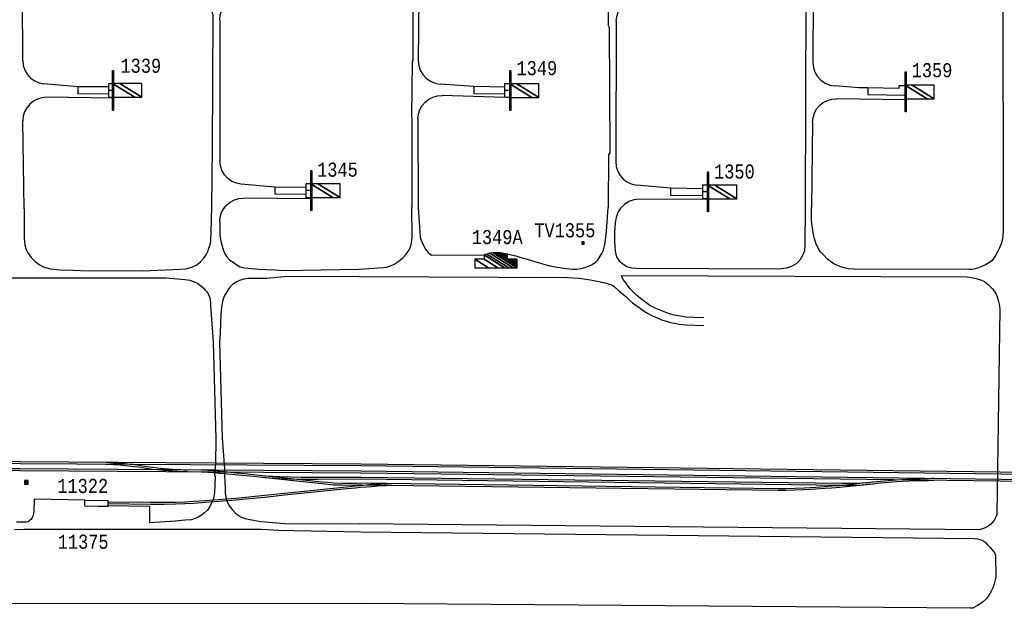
# Model space of a CAD drawing. Extents: x -0.5 to 41.9, y -0.5 to 29.8.
# Tile 72 of 128: x 6.9 to 8, y 7.1 to 7.8. Entities that reach past the tile are written whole.
import ezdxf
from ezdxf.enums import TextEntityAlignment as Align

# ---------------------------------------------------------------- set-up
doc = ezdxf.new("R2010")
doc.units = 0
doc.header["$MEASUREMENT"] = 0
for name, color, linetype in [('11', 2, 'CONTINUOUS'), ('21', 5, 'CONTINUOUS'), ('23', 1, 'CONTINUOUS'), ('41', 4, 'CONTINUOUS')]:
    doc.layers.add(name, color=color, linetype=linetype)
doc.styles.add('MONOTXT', font='MONOTXT', dxfattribs={"height": 0.2})

msp = doc.modelspace()

# ---------------------------------------------------------------- linework, layer by layer
at = {"layer": '11'}
for p, q in [((7.8024, 8.1521), (7.801, 7.5904)), ((8.0361, 8.1518), (8.0372, 7.5905)), ((6.8673, 7.7652), (6.8668, 7.9338)), ((7.3403, 7.9362), (7.3393, 7.7653)), ((7.8111, 7.9319), (7.8101, 7.763)), ((7.1024, 7.8138), (7.1024, 7.6456)), ((7.5754, 7.8121), (7.5748, 7.6446)), ((6.9333, 7.7338), (6.8927, 7.7374)), ((7.4057, 7.734), (7.3652, 7.7371)), ((6.9746, 7.7204), (6.8959, 7.7213)), ((7.4427, 7.7212), (7.3676, 7.7235)), ((7.9201, 7.7182), (7.8382, 7.7196)), ((7.3388, 7.6956), (7.3392, 7.59)), ((6.8689, 7.5885), (6.8674, 7.6932)), ((7.8097, 7.6917), (7.8085, 7.5898)), ((7.1682, 7.614), (7.128, 7.6176)), ((7.6401, 7.6128), (7.6001, 7.6165)), ((7.2112, 7.6004), (7.1307, 7.6011)), ((7.6845, 7.5994), (7.6026, 7.5997)), ((7.801, 7.5904), (7.8006, 7.5447)), ((7.5994, 7.5175), (7.7725, 7.5169)), ((6.4507, 7.1191), (7.2705, 7.1179))]:
    msp.add_line(p, q, dxfattribs=at)
for points in [[(7.3329, 8.1529), (7.3337, 8.0031), (7.3327, 8.002), (7.3323, 7.9219), (7.333, 7.9201), (7.3329, 7.765), (7.3319, 7.7638), (7.3311, 7.6985), (7.3315, 7.6966), (7.3315, 7.59)], [(7.0929, 7.591), (7.0937, 7.6607), (7.0937, 7.6607), (7.0946, 7.8191), (7.0937, 7.8206), (7.0932, 7.8873), (7.0945, 7.8892), (7.0944, 8.0562), (7.0934, 8.0579), (7.0928, 8.1207), (7.094, 8.1226), (7.094, 8.1521)], [(7.5697, 8.1521), (7.5695, 8.116), (7.5685, 8.1144), (7.5678, 8.0535), (7.5688, 8.0518), (7.568, 7.896), (7.5666, 7.8928), (7.5658, 7.8067), (7.5669, 7.8045), (7.5676, 7.655), (7.566, 7.6526), (7.5657, 7.5901)], [(7.1024, 7.8138), (7.103, 7.8193), (7.1046, 7.8246), (7.1072, 7.8295), (7.1108, 7.8337), (7.1151, 7.8372), (7.12, 7.8398), (7.1253, 7.8414), (7.1308, 7.8418)], [(7.5754, 7.8121), (7.576, 7.8176), (7.5776, 7.8229), (7.5802, 7.8277), (7.5837, 7.832), (7.588, 7.8354), (7.5928, 7.838), (7.5981, 7.8396), (7.6036, 7.8401)], [(6.8673, 7.7652), (6.8679, 7.7594), (6.8698, 7.7538), (6.8728, 7.7487), (6.8767, 7.7443), (6.8816, 7.7409), (6.887, 7.7385), (6.8927, 7.7374)], [(7.3393, 7.7653), (7.3399, 7.7593), (7.3417, 7.7536), (7.3448, 7.7484), (7.3488, 7.744), (7.3538, 7.7405), (7.3593, 7.7382), (7.3652, 7.7371)], [(7.8101, 7.763), (7.8107, 7.757), (7.8125, 7.7513), (7.8156, 7.7461), (7.8197, 7.7417), (7.8246, 7.7383), (7.8301, 7.7359), (7.8361, 7.7348)], [(6.9701, 7.7336), (6.9332, 7.7339), (6.9331, 7.7256), (6.9701, 7.7257)], [(7.4427, 7.7335), (7.4057, 7.7341), (7.4055, 7.726), (7.4425, 7.7255)], [(7.8756, 7.7324), (7.8649, 7.7327), (7.8361, 7.7348)], [(7.9201, 7.7348), (7.9126, 7.7348), (7.9126, 7.7318), (7.8756, 7.7324), (7.8756, 7.7246), (7.9202, 7.7239)], [(6.8959, 7.7213), (6.8903, 7.7208), (6.885, 7.7192), (6.8801, 7.7167), (6.8758, 7.7132), (6.8722, 7.7089), (6.8696, 7.7041), (6.8679, 7.6988), (6.8674, 7.6932)], [(7.3388, 7.6956), (7.3394, 7.7012), (7.341, 7.7065), (7.3438, 7.7114), (7.3474, 7.7156), (7.3517, 7.7191), (7.3567, 7.7216), (7.3621, 7.7231), (7.3676, 7.7235)], [(7.8097, 7.6917), (7.8102, 7.6972), (7.8119, 7.7025), (7.8145, 7.7074), (7.8181, 7.7116), (7.8224, 7.7151), (7.8274, 7.7176), (7.8327, 7.7192), (7.8382, 7.7196)], [(7.128, 7.6176), (7.1222, 7.6188), (7.1168, 7.6211), (7.1119, 7.6246), (7.1079, 7.6289), (7.1049, 7.6341), (7.1031, 7.6397), (7.1024, 7.6456)], [(7.5748, 7.6446), (7.5754, 7.6387), (7.5772, 7.633), (7.5802, 7.6279), (7.5841, 7.6235), (7.589, 7.6201), (7.5944, 7.6177), (7.6001, 7.6165)], [(7.2056, 7.6139), (7.1682, 7.614), (7.1682, 7.6062), (7.2056, 7.6059)], [(7.6789, 7.6121), (7.6401, 7.6128), (7.6401, 7.6045), (7.6789, 7.6044)], [(7.1024, 7.5731), (7.103, 7.5786), (7.1046, 7.5839), (7.1072, 7.5887), (7.1107, 7.593), (7.115, 7.5965), (7.1199, 7.5991), (7.1252, 7.6007), (7.1307, 7.6011)], [(6.8689, 7.5885), (6.869, 7.5531), (6.8697, 7.5452), (6.8716, 7.5398), (6.8735, 7.5359), (6.8775, 7.5304), (6.882, 7.5254), (6.8852, 7.5231), (6.888, 7.5212), (6.8904, 7.52), (6.893, 7.5188), (6.9001, 7.5168), (6.9121, 7.5155), (6.9271, 7.5153), (6.9362, 7.515), (7.0109, 7.5145), (7.0552, 7.5164), (7.0625, 7.517), (7.0664, 7.5179), (7.07, 7.5192), (7.0749, 7.5217), (7.0796, 7.5251), (7.0832, 7.5293), (7.0862, 7.5337), (7.0883, 7.5374), (7.0895, 7.5414), (7.0908, 7.5456), (7.0917, 7.5494), (7.0927, 7.5739), (7.0929, 7.591)], [(7.2687, 7.5164), (7.2976, 7.5183), (7.3012, 7.5189), (7.3063, 7.5204), (7.3106, 7.5225), (7.3151, 7.5254), (7.318, 7.5275), (7.3214, 7.5305), (7.3246, 7.534), (7.3271, 7.5375), (7.3294, 7.5419), (7.3306, 7.5459), (7.3317, 7.5504), (7.3318, 7.5544), (7.3315, 7.59)], [(7.3392, 7.59), (7.3414, 7.5549), (7.3427, 7.5511), (7.3449, 7.5454), (7.348, 7.5404), (7.351, 7.5363), (7.3551, 7.5333), (7.4177, 7.5335)], [(7.4459, 7.5343), (7.4499, 7.5337), (7.4555, 7.5324), (7.4603, 7.5309), (7.4645, 7.5297), (7.469, 7.5283), (7.473, 7.5271), (7.4778, 7.5257), (7.4809, 7.5247), (7.4852, 7.5236), (7.4901, 7.5221), (7.4945, 7.5208), (7.4986, 7.5199), (7.505, 7.5189), (7.513, 7.5177), (7.5197, 7.5169), (7.5233, 7.5166), (7.5283, 7.5166), (7.5335, 7.5173), (7.5381, 7.5185), (7.5425, 7.5201), (7.5467, 7.5222), (7.5507, 7.5247), (7.5537, 7.528), (7.5563, 7.5319), (7.5583, 7.535), (7.5602, 7.539), (7.5611, 7.5425), (7.562, 7.5459), (7.5622, 7.5478), (7.5637, 7.5613), (7.5657, 7.5901)], [(7.6026, 7.5997), (7.5964, 7.599), (7.5905, 7.597), (7.5851, 7.5937), (7.5807, 7.5892), (7.5773, 7.5839), (7.5753, 7.578), (7.574, 7.5715)], [(8.0372, 7.5905), (8.0369, 7.5623), (8.0366, 7.5559), (8.0359, 7.551), (8.0349, 7.5474), (8.0327, 7.5419), (8.0302, 7.537), (8.0278, 7.5329), (8.0256, 7.5291), (8.0239, 7.5268), (8.0206, 7.5244), (8.0158, 7.5218), (8.0105, 7.5191), (8.0063, 7.5177), (8.0035, 7.5169), (8, 7.5161), (7.9964, 7.5161), (7.8593, 7.5163), (7.8521, 7.5169), (7.8463, 7.5184), (7.8422, 7.5198), (7.8351, 7.523), (7.8309, 7.5256), (7.8269, 7.5289), (7.8233, 7.5326), (7.8191, 7.5373), (7.8162, 7.5415), (7.8135, 7.5476), (7.8121, 7.5525), (7.8108, 7.5574), (7.8097, 7.5652), (7.8089, 7.5708), (7.8085, 7.5761), (7.8085, 7.5898)], [(7.1024, 7.5731), (7.1025, 7.5565), (7.1038, 7.5499), (7.106, 7.541), (7.108, 7.5357), (7.1103, 7.5316), (7.1143, 7.5272), (7.1183, 7.5247), (7.1228, 7.5217), (7.1268, 7.5193), (7.13, 7.5185), (7.132, 7.518), (7.1492, 7.5166), (7.1681, 7.5158), (7.179, 7.5147), (7.2687, 7.5164)], [(7.574, 7.5715), (7.5735, 7.5603), (7.5732, 7.5494), (7.5737, 7.5442), (7.5743, 7.5381), (7.575, 7.5338), (7.5762, 7.5304), (7.5788, 7.5265), (7.5831, 7.5227), (7.5881, 7.5198), (7.5937, 7.5181), (7.5994, 7.5175)], [(7.8006, 7.5447), (7.7999, 7.5385), (7.7978, 7.5326), (7.7944, 7.5273), (7.7899, 7.5229), (7.7846, 7.5196), (7.7787, 7.5176), (7.7725, 7.5169)], [(6.6896, 7.5063), (7.0382, 7.506), (7.0476, 7.5055), (7.0606, 7.5042), (7.0669, 7.5033), (7.0712, 7.5016), (7.0761, 7.4992), (7.0796, 7.4969), (7.0825, 7.4942), (7.0849, 7.4916), (7.0869, 7.4893), (7.0886, 7.487), (7.0898, 7.4844), (7.0904, 7.4821), (7.0909, 7.4796), (7.0914, 7.4766), (7.0915, 7.4733), (7.0945, 7.4299), (7.0979, 7.3142), (7.0973, 7.2848), (7.0965, 7.2759), (7.0962, 7.2717), (7.0968, 7.2691), (7.0966, 7.2594), (7.0961, 7.2504), (7.0954, 7.2453), (7.0945, 7.2418), (7.0927, 7.2381), (7.0907, 7.2335), (7.0877, 7.2293), (7.0843, 7.2259), (7.0808, 7.2233), (7.0766, 7.2208), (7.0731, 7.2191), (7.0686, 7.2177), (7.0611, 7.2171), (7.0496, 7.2162), (7.0189, 7.2143), (7.0189, 7.2337), (6.9687, 7.2344)], [(7.269, 7.5076), (7.1791, 7.5073), (7.1584, 7.5055), (7.1457, 7.5054), (7.136, 7.5052), (7.1311, 7.5046), (7.1258, 7.5031), (7.1219, 7.5009), (7.1178, 7.4981), (7.1146, 7.495), (7.1108, 7.4896), (7.1077, 7.4842), (7.1057, 7.4785), (7.1046, 7.4707), (7.1037, 7.4631), (7.1031, 7.4516), (7.1027, 7.4403), (7.1019, 7.43), (7.1053, 7.3149), (7.1081, 7.2785), (7.1079, 7.271), (7.1087, 7.2549), (7.1089, 7.25), (7.1096, 7.2448), (7.1109, 7.2407), (7.112, 7.2377), (7.1142, 7.234), (7.1172, 7.23), (7.1209, 7.2261), (7.1249, 7.2227), (7.1284, 7.2208), (7.1328, 7.2193), (7.1386, 7.218), (7.1427, 7.2171), (7.1469, 7.2163), (7.1516, 7.2158), (7.1567, 7.2153), (7.1656, 7.2145), (7.1794, 7.2135), (7.2689, 7.213)], [(7.6801, 7.4586), (7.668, 7.4589), (7.659, 7.4594), (7.6519, 7.4604), (7.6451, 7.4617), (7.6391, 7.4631), (7.6307, 7.4662), (7.6225, 7.4695), (7.6154, 7.4733), (7.6092, 7.4778), (7.6045, 7.4815), (7.5994, 7.4856), (7.5956, 7.4894), (7.5919, 7.493), (7.5888, 7.4973), (7.584, 7.5039), (7.5822, 7.5073), (7.5817, 7.5089), (7.9941, 7.5072), (7.9988, 7.5066), (8.0034, 7.5056), (8.0076, 7.5046), (8.011, 7.5035), (8.0146, 7.5018), (8.0167, 7.5003), (8.0193, 7.4982), (8.0217, 7.4959), (8.0243, 7.4931), (8.0265, 7.4902), (8.0285, 7.4866), (8.0298, 7.4836), (8.0309, 7.4796), (8.0323, 7.4748), (8.0329, 7.4687), (8.0293, 7.2239), (8.0287, 7.222), (8.0277, 7.2198), (8.0266, 7.2177), (8.0249, 7.2153), (8.0224, 7.2125), (8.0192, 7.21), (8.0157, 7.2082), (8.0125, 7.2069), (8.0085, 7.2059), (7.2689, 7.213)], [(7.269, 7.5076), (7.5174, 7.5066), (7.531, 7.5059), (7.5396, 7.5046), (7.5467, 7.5032), (7.5528, 7.502), (7.5581, 7.5009), (7.5622, 7.5), (7.5658, 7.4991), (7.5686, 7.4981), (7.5709, 7.4972), (7.5731, 7.4956), (7.5778, 7.4916), (7.5825, 7.4874), (7.5869, 7.4837), (7.5907, 7.48), (7.5949, 7.4765), (7.6011, 7.4719), (7.6077, 7.4671), (7.6127, 7.464), (7.6186, 7.4608), (7.6233, 7.4588), (7.6296, 7.4562), (7.6355, 7.4543), (7.6403, 7.453), (7.6446, 7.4521), (7.6505, 7.451), (7.6581, 7.45), (7.6801, 7.4493)], [(6.9415, 7.241), (6.8811, 7.2422), (6.8807, 7.2276), (6.8797, 7.2234), (6.8785, 7.22), (6.8769, 7.218), (6.8751, 7.2164), (6.8738, 7.2155), (6.8716, 7.215), (6.8599, 7.2149)], [(6.9415, 7.241), (6.9688, 7.2407), (6.9687, 7.2336), (6.9577, 7.2337), (6.9414, 7.2341), (6.9415, 7.241)], [(6.8574, 7.2063), (6.8686, 7.2064), (7.1464, 7.2066), (7.1516, 7.2064), (7.1597, 7.206), (7.1729, 7.2054), (7.191, 7.2051), (7.2704, 7.2033)], [(7.2704, 7.2033), (8.003, 7.1955), (8.0064, 7.1949), (8.0092, 7.1941), (8.0116, 7.1933), (8.0141, 7.1921), (8.0158, 7.1907), (8.0188, 7.1875), (8.0212, 7.185), (8.0235, 7.1823), (8.0256, 7.1798), (8.0267, 7.1783), (8.0277, 7.1765), (8.028, 7.1752), (8.0282, 7.1493), (8.0263, 7.1416), (8.0247, 7.1367), (8.0229, 7.1326), (8.0201, 7.1279), (8.0172, 7.1239), (8.0136, 7.1204), (8.0103, 7.1178), (8.0066, 7.1156), (8.0036, 7.1139), (8.0008, 7.1126), (7.9979, 7.1123), (7.2705, 7.1179)]]:
    msp.add_lwpolyline(points, dxfattribs=at)
at = {"layer": '21'}
for points in [[(6.9746, 7.7057), (6.9746, 7.7534), (6.9757, 7.7534), (6.9757, 7.7057), (6.9746, 7.7057)], [(7.4484, 7.7054), (7.4484, 7.7532), (7.4495, 7.7532), (7.4495, 7.7054), (7.4484, 7.7054)], [(7.9201, 7.7039), (7.9201, 7.7517), (7.9212, 7.7517), (7.9212, 7.7039), (7.9201, 7.7039)], [(6.9756, 7.7295), (6.97, 7.7295), (6.97, 7.7379), (6.9756, 7.7379)], [(6.9756, 7.7211), (6.97, 7.7211), (6.97, 7.7295)], [(7.4483, 7.7294), (7.4427, 7.7294), (7.4427, 7.7378), (7.4483, 7.7378)], [(7.4483, 7.721), (7.4427, 7.721), (7.4427, 7.7294)], [(7.2112, 7.5862), (7.2112, 7.6339), (7.2123, 7.6339), (7.2123, 7.5862), (7.2112, 7.5862)], [(7.6845, 7.5847), (7.6845, 7.6324), (7.6856, 7.6324), (7.6856, 7.5847), (7.6845, 7.5847)], [(7.2112, 7.6101), (7.2056, 7.6101), (7.2056, 7.6185), (7.2112, 7.6185)], [(7.6845, 7.6085), (7.6789, 7.6085), (7.6789, 7.617), (7.6845, 7.617)], [(7.2112, 7.6016), (7.2056, 7.6016), (7.2056, 7.6101)], [(7.6845, 7.6001), (7.6789, 7.6001), (7.6789, 7.6085)]]:
    msp.add_lwpolyline(points, dxfattribs=at)
at = {"layer": '41'}
for p, q in [((7.2708, 7.2845), (8.1132, 7.2737)), ((8.1138, 7.2627), (7.2707, 7.2733)), ((8.1132, 7.2711), (7.2708, 7.2819)), ((7.2708, 7.2759), (8.1138, 7.2653))]:
    msp.add_line(p, q, dxfattribs=at)
for points in [[(6.8514, 7.2876), (6.8643, 7.2873), (7.2708, 7.2845)], [(7.2708, 7.2819), (6.8643, 7.2846), (6.8514, 7.285)], [(7.0637, 7.2747), (7.059, 7.2747), (7.0557, 7.2749), (7.0515, 7.2751), (7.0455, 7.2755), (7.0412, 7.2759), (7.0355, 7.2764), (7.0284, 7.2771), (7.022, 7.2778), (7.0148, 7.2788), (7.0078, 7.28), (7.0012, 7.281), (6.9894, 7.2821), (6.984, 7.2827), (6.9757, 7.2834), (6.9706, 7.2836), (6.9666, 7.2838)], [(6.9667, 7.2864), (6.9708, 7.2862), (6.9754, 7.2858), (6.9797, 7.2855), (6.984, 7.2852), (6.9896, 7.2848), (6.9951, 7.2842), (7.0015, 7.2836), (7.0082, 7.2826), (7.0153, 7.2814), (7.0224, 7.2804), (7.0287, 7.2797), (7.0357, 7.279), (7.0415, 7.2786), (7.0457, 7.2782), (7.0517, 7.2778), (7.0559, 7.2775), (7.0593, 7.2773), (7.0638, 7.2773)], [(7.2707, 7.2733), (6.8643, 7.2762), (6.8518, 7.2764)], [(6.852, 7.279), (6.8643, 7.2788), (7.2708, 7.2759)], [(7.0805, 7.2773), (7.0883, 7.2768), (7.0957, 7.2763), (7.1025, 7.2756), (7.1121, 7.2748), (7.1224, 7.2738), (7.1323, 7.2728), (7.1428, 7.2718), (7.1566, 7.2703), (7.1739, 7.2693), (7.1868, 7.2689), (7.1996, 7.2685), (7.2192, 7.2685), (7.271, 7.2687)], [(7.2713, 7.266), (7.2192, 7.2659), (7.1996, 7.2659), (7.1737, 7.2667), (7.1563, 7.2677), (7.1426, 7.2692), (7.1119, 7.2721), (7.1022, 7.273), (7.0954, 7.2737), (7.0882, 7.2742), (7.0805, 7.2746)], [(7.2714, 7.2591), (7.2664, 7.259), (7.2578, 7.2587), (7.248, 7.2589), (7.2382, 7.2592), (7.2241, 7.2604), (7.1535, 7.268)], [(7.1537, 7.2706), (7.2243, 7.263), (7.2313, 7.2624), (7.2387, 7.2617), (7.2483, 7.2614), (7.2586, 7.2615), (7.2661, 7.2613), (7.2714, 7.2617)], [(7.2696, 7.2588), (7.2775, 7.2594), (7.2826, 7.26), (7.2872, 7.2602), (7.2909, 7.2605), (7.2941, 7.2606), (7.2982, 7.2608), (7.3013, 7.261), (7.3044, 7.2611), (7.3081, 7.2612)], [(7.271, 7.2687), (7.8444, 7.2612), (7.8569, 7.2612), (7.8627, 7.2613), (7.8686, 7.2617), (7.8732, 7.2621), (7.8774, 7.2623), (7.881, 7.2628), (7.8864, 7.2634), (7.8998, 7.2647), (7.9047, 7.2651), (7.9095, 7.2654), (7.9294, 7.2665), (7.936, 7.2667), (7.9441, 7.2669), (7.9476, 7.2671), (7.9516, 7.2673), (7.9544, 7.2672)], [(7.9543, 7.2646), (7.9517, 7.2646), (7.9477, 7.2643), (7.936, 7.2641), (7.925, 7.2636), (7.9096, 7.2628), (7.9049, 7.2625), (7.9001, 7.2621), (7.8867, 7.2608), (7.8814, 7.2602), (7.8775, 7.2597), (7.8734, 7.2595), (7.8688, 7.2591), (7.8628, 7.2587), (7.8569, 7.2586), (7.8444, 7.2586), (7.2713, 7.266)], [(7.2714, 7.2617), (7.7687, 7.2552), (7.7777, 7.2552), (7.7995, 7.2559), (7.8136, 7.2568), (7.824, 7.2576), (7.8325, 7.2582), (7.8375, 7.2586), (7.8415, 7.2588), (7.8496, 7.2596), (7.8589, 7.2605), (7.8661, 7.2612), (7.8821, 7.2629)], [(7.8823, 7.2603), (7.8663, 7.2585), (7.8537, 7.2574), (7.85, 7.2571), (7.8455, 7.2567), (7.8418, 7.2562), (7.8377, 7.256), (7.8326, 7.2555), (7.8244, 7.255), (7.8137, 7.2542), (7.7996, 7.2533), (7.7778, 7.2526), (7.7687, 7.2526), (7.2714, 7.2591)], [(6.9694, 7.2393), (7.0199, 7.2387), (7.036, 7.2387), (7.0495, 7.2389), (7.0606, 7.2392), (7.0714, 7.2398), (7.0847, 7.2409), (7.1059, 7.2425), (7.1212, 7.2437), (7.133, 7.2448), (7.1561, 7.2471), (7.1795, 7.2496), (7.2536, 7.2572), (7.2642, 7.2581), (7.2696, 7.2588)], [(7.2699, 7.2562), (7.2645, 7.2556), (7.2539, 7.2546), (7.1798, 7.247), (7.1563, 7.2445), (7.1333, 7.2422), (7.1214, 7.2411), (7.1061, 7.2398), (7.0849, 7.2383), (7.0715, 7.2373), (7.0607, 7.2366), (7.0496, 7.2363), (7.036, 7.2361), (7.0199, 7.2361), (6.9694, 7.2367)], [(7.3082, 7.2586), (7.3046, 7.2585), (7.3008, 7.2583), (7.2967, 7.2582), (7.2907, 7.2578), (7.2833, 7.2572), (7.2774, 7.2567), (7.2699, 7.2562)]]:
    msp.add_lwpolyline(points, dxfattribs=at)

# ---------------------------------------------------------------- texts
at = {"layer": '23', "style": 'MONOTXT', "width": 0.833333}
for s, p in [('1339', (7.0082, 7.7589)), ('1349', (7.4807, 7.7561)), ('1359', (7.9522, 7.7536)), ('1345', (7.2428, 7.6351)), ('1350', (7.7164, 7.6328)), ('1349A', (7.4334, 7.5547)), ('TV1355', (7.5141, 7.5628)), ('11322', (6.9389, 7.2581)), ('11375', (6.9394, 7.1916))]:
    msp.add_text(s, height=0.01684, dxfattribs=at).set_placement(p, align=Align.MIDDLE)

# ---------------------------------------------------------------- meshes
at = {"layer": '21'}
mesh = msp.add_polyface(dxfattribs=at)
corners = [(6.9746, 7.7214), (6.9746, 7.7214), (6.9746, 7.7377), (7.0009, 7.7214), (6.983, 7.7377), (7.0093, 7.7214), (7.0093, 7.7377)]
mesh.append_faces([[corners[k] for k in face] for face in [(0, 1, 3, 2), (2, 3, 5, 4), (4, 5, 6, 6)]], dxfattribs={"vtx0": -1, "vtx2": -1})
mesh = msp.add_polyface(dxfattribs=at)
corners = [(7.4484, 7.7212), (7.4484, 7.7212), (7.4484, 7.7375), (7.4747, 7.7212), (7.4568, 7.7375), (7.4831, 7.7212), (7.4831, 7.7375)]
mesh.append_faces([[corners[k] for k in face] for face in [(0, 1, 3, 2), (2, 3, 5, 4), (4, 5, 6, 6)]], dxfattribs={"vtx0": -1, "vtx2": -1})
mesh = msp.add_polyface(dxfattribs=at)
corners = [(7.9201, 7.7196), (7.9201, 7.7196), (7.9201, 7.7359), (7.9464, 7.7196), (7.9285, 7.7359), (7.9548, 7.7196), (7.9548, 7.7359)]
mesh.append_faces([[corners[k] for k in face] for face in [(0, 1, 3, 2), (2, 3, 5, 4), (4, 5, 6, 6)]], dxfattribs={"vtx0": -1, "vtx2": -1})
mesh = msp.add_polyface(dxfattribs=at)
corners = [(7.2112, 7.6019), (7.2112, 7.6019), (7.2112, 7.6182), (7.2375, 7.6019), (7.2196, 7.6182), (7.2459, 7.6019), (7.2459, 7.6182)]
mesh.append_faces([[corners[k] for k in face] for face in [(0, 1, 3, 2), (2, 3, 5, 4), (4, 5, 6, 6)]], dxfattribs={"vtx0": -1, "vtx2": -1})
mesh = msp.add_polyface(dxfattribs=at)
corners = [(7.6845, 7.6004), (7.6845, 7.6004), (7.6845, 7.6167), (7.7108, 7.6004), (7.6929, 7.6167), (7.7192, 7.6004), (7.7192, 7.6167)]
mesh.append_faces([[corners[k] for k in face] for face in [(0, 1, 3, 2), (2, 3, 5, 4), (4, 5, 6, 6)]], dxfattribs={"vtx0": -1, "vtx2": -1})
mesh = msp.add_polyface(dxfattribs=at)
corners = [(7.5345, 7.5463), (7.5373, 7.5463), (7.5345, 7.548), (7.5345, 7.5491), (7.5373, 7.5473), (7.5345, 7.5491), (7.5373, 7.5491)]
mesh.append_faces([[corners[k] for k in face] for face in [(0, 0, 1, 2), (2, 1, 4, 5), (3, 4, 6, 6)]], dxfattribs={"vtx0": -1, "vtx2": -1})
mesh = msp.add_polyface(dxfattribs=at)
corners = [(7.4067, 7.5182), (7.4067, 7.5283), (7.423, 7.5182), (7.4067, 7.5283), (7.4178, 7.5283), (7.4341, 7.5182), (7.4177, 7.5335), (7.4423, 7.5182), (7.4211, 7.5345), (7.4474, 7.5182), (7.4248, 7.5354), (7.4526, 7.5182), (7.4287, 7.5359), (7.4573, 7.5182), (7.4295, 7.536), (7.4573, 7.5188), (7.4331, 7.5361), (7.4455, 7.5283), (7.4573, 7.521), (7.4331, 7.5361), (7.4455, 7.5284), (7.4456, 7.5283), (7.4573, 7.5211), (7.4365, 7.5358), (7.4456, 7.5302), (7.4486, 7.5283), (7.4573, 7.523), (7.4394, 7.5355), (7.4457, 7.5315), (7.4509, 7.5283), (7.4573, 7.5244), (7.4424, 7.5349), (7.4458, 7.5327), (7.4529, 7.5283), (7.4573, 7.5256), (7.4459, 7.5343), (7.4555, 7.5283), (7.4573, 7.5273), (7.4573, 7.5283)]
mesh.append_faces([[corners[k] for k in face] for face in [(0, 0, 2, 3), (1, 2, 5, 4), (4, 5, 7, 6), (6, 7, 9, 8), (8, 9, 11, 10), (10, 11, 13, 12), (12, 13, 15, 14), (14, 15, 18, 16), (16, 17, 20, 19), (17, 18, 22, 21), (19, 20, 24, 23), (21, 22, 26, 25), (23, 24, 28, 27), (25, 26, 30, 29), (27, 28, 32, 31), (29, 30, 34, 33), (31, 32, 35, 35), (33, 34, 37, 36), (36, 37, 38, 38)]], dxfattribs={"vtx0": -1, "vtx2": -1})
mesh = msp.add_polyface(dxfattribs=at)
corners = [(6.8693, 7.2602), (6.8738, 7.2602), (6.8693, 7.263), (6.8693, 7.2647), (6.8738, 7.2619), (6.8693, 7.2647), (6.8738, 7.2647)]
mesh.append_faces([[corners[k] for k in face] for face in [(0, 0, 1, 2), (2, 1, 4, 5), (3, 4, 6, 6)]], dxfattribs={"vtx0": -1, "vtx2": -1})

doc.saveas('drawing.dxf')
